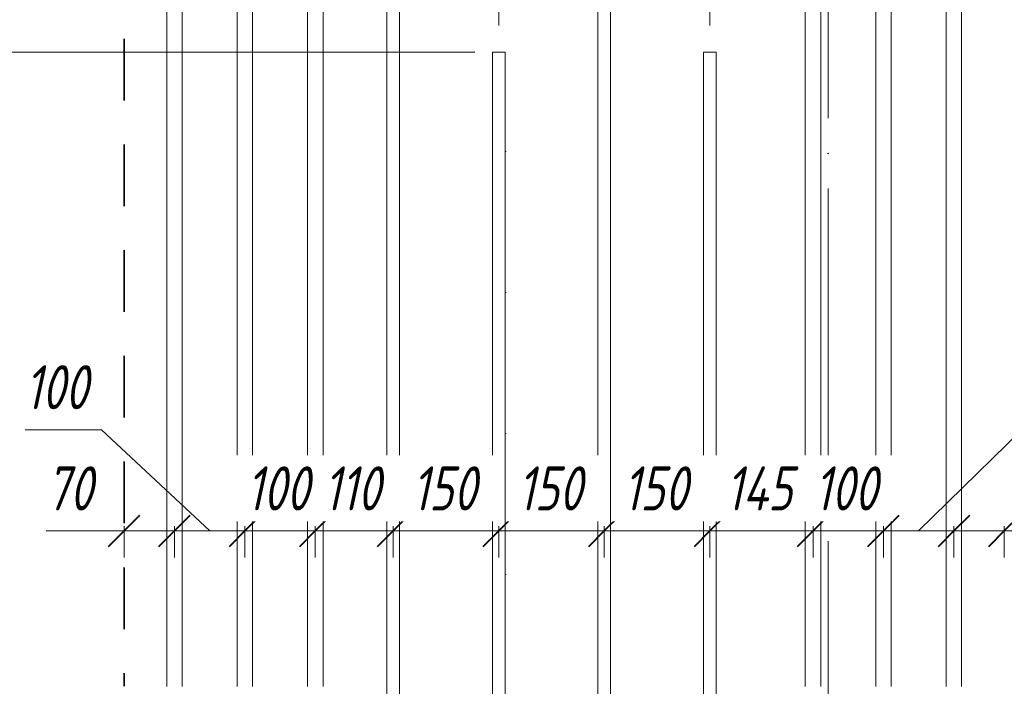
# Model space of a CAD drawing. Header units: millimetres. Extents: x 21019 to 31987, y -1217 to 10376.
# Tile 28 of 33: x 25643 to 27041, y 7100 to 8046. Entities that reach past the tile are written whole.
import ezdxf

# ---------------------------------------------------------------- set-up
doc = ezdxf.new("R2010")
doc.units = ezdxf.units.MM
for name, pattern in [('01 Штриховая _4 мм_', [150, 87.5, -62.5]), ('ADSK_Линия разреза', [400, 0, -200, 0, -200]), ('ADSK_Линия сетки', [500, 400, -50, 0, -50]), ('ADSK_Пунктирная_п5', [100, 0, -100])]:
    doc.linetypes.add(name, pattern=pattern)
for name, color, linetype, lineweight in [('A-____-____-DIMS', 211, 'Continuous', 9), ('A-____-____-DIMS-25', 211, 'Continuous', 9), ('G-____-____-SYMB', 111, 'ADSK_Пунктирная_п5', 20), ('S-COLS-____-OTLN', 52, 'Continuous', 20), ('S-GRID-____-OTLN', 1, 'Continuous', 9), ('S-RBAR-____-OTLN', 171, 'Continuous', 100)]:
    doc.layers.add(name, color=color, linetype=linetype, lineweight=lineweight)
doc.styles.add('GOST Common_I_5', font='GOST_Common Italic.ttf', dxfattribs={"width": 0.8, "height": 62.5})
doc.dimstyles.new('ADSK_Для_арматуры_Основной_2_5_мм_шаг_кол-во_Стрелки_точный_2', dxfattribs={"dimscale": 304.8, "dimtxt": 0.206224, "dimasz": 0.246063, "dimexe": 0.123031, "dimexo": 0.000403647, "dimgap": 0.032808, "dimtad": 1, "dimdec": 0, "dimlfac": 304.8, "dimdsep": 46, "dimtxsty": 'GOST Common_I_5', "dimsah": 1, "dimcen": 0.09, "dimdle": 0.123031, "dimazin": 0, "dimtfac": 1, "dimtdec": 4, "dimtix": 1, "dimtmove": 0, "dimatfit": 3, "dimfxl": 1, "dimtvp": 1, "dimtfill": 1, "dimtolj": 1, "dimtzin": 0, "dimarcsym": 2})
doc.dimstyles.new('ADSK_Округление_5мм__Узкий__3', dxfattribs={"dimscale": 304.8, "dimtxt": 0.206224, "dimasz": 0.147638, "dimexe": 0.123031, "dimexo": 0.000269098, "dimgap": 0.032808, "dimtad": 1, "dimdec": 0, "dimlfac": 304.8, "dimrnd": 5, "dimdsep": 46, "dimtxsty": 'GOST Common_I_5', "dimblk1": 'OBLIQUE', "dimblk2": 'OBLIQUE', "dimsah": 1, "dimcen": 0.09, "dimdle": 0.123031, "dimazin": 0, "dimtfac": 1, "dimtdec": 4, "dimtix": 1, "dimtmove": 1, "dimatfit": 3, "dimfxl": 1, "dimtvp": 1, "dimtfill": 1, "dimtolj": 1, "dimtzin": 0, "dimlwd": 20, "dimlwe": 20, "dimarcsym": 2})
doc.dimstyles.new('ADSK_Округление_5мм__Узкий__4', dxfattribs={"dimscale": 304.8, "dimtxt": 0.206224, "dimasz": 0.147638, "dimexe": 0.123031, "dimexo": 0.000269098, "dimgap": 0.032808, "dimtad": 1, "dimdec": 0, "dimlfac": 304.8, "dimrnd": 5, "dimdsep": 46, "dimtxsty": 'GOST Common_I_5', "dimblk1": 'OBLIQUE', "dimblk2": 'OBLIQUE', "dimsah": 1, "dimcen": 0.09, "dimdle": 0.123031, "dimazin": 0, "dimtfac": 1, "dimtdec": 4, "dimtix": 1, "dimtmove": 0, "dimatfit": 3, "dimfxl": 1, "dimtvp": 1, "dimtfill": 1, "dimtolj": 1, "dimtzin": 0, "dimlwd": 20, "dimlwe": 20, "dimarcsym": 2})

# ---------------------------------------------------------------- blocks, each defined once
blk = doc.blocks.new('DIMBLOCK41-КЖ1_ПЭ_ВЭ2_Армирование_Пилоны_Пм-2_6_1-1')
at = {"layer": 'A-____-____-DIMS-25', "lineweight": 40}
for p, q in [((25525, 8000), (25502.5, 8022.5)), ((25525, 8000), (25547.5, 7977.5)), ((25525, 7100), (25502.5, 7122.5)), ((25525, 7100), (25547.5, 7077.5))]:
    blk.add_line(p, q, dxfattribs=at)
at = {"layer": 'A-____-____-DIMS-25', "lineweight": 20}
for p, q in [((25525, 8000), (25487.5, 8000)), ((25525, 7100), (25525, 8000)), ((25525, 8000), (26288.7, 8000)), ((25525, 7100), (25518.1, 7100)), ((25525, 7100), (25562.5, 7100))]:
    blk.add_line(p, q, dxfattribs=at)
at = {"layer": 'A-____-____-DIMS-25', "color": 0, "lineweight": 20, "insert": (25433.3, 7497.3), "char_height": 62.5, "width": 126.567, "attachment_point": 1, "rotation": 90, "line_spacing_factor": 1.022761, "style": 'GOST Common_I_5', "bg_fill": 3, "box_fill_scale": 1.25, "bg_fill_color": 256, "bg_fill_true_color": 13158600, "bg_fill_transparency": 0}
blk.add_mtext('900', dxfattribs=at)
blk = doc.blocks.new('_Oblique')
at = {"color": 0, "linetype": 'ByBlock', "lineweight": -2}
blk.add_line((-0.5, -0.5), (0.5, 0.5), dxfattribs=at)
blk = doc.blocks.new('DIMBLOCK42-КЖ1_ПЭ_ВЭ2_Армирование_Пилоны_Пм-2_6_1-1')
at = {"layer": 'A-____-____-DIMS-25', "lineweight": 40}
for p, q in [((25525, 8900), (25502.5, 8922.5)), ((25525, 8900), (25547.5, 8877.5)), ((25525, 8000), (25502.5, 8022.5)), ((25525, 8000), (25547.5, 7977.5))]:
    blk.add_line(p, q, dxfattribs=at)
at = {"layer": 'A-____-____-DIMS-25', "lineweight": 20}
for p, q in [((25525, 8900), (25487.5, 8900)), ((25525, 8000), (25525, 8900)), ((25525, 8900), (26138.7, 8900)), ((25525, 8000), (25487.5, 8000)), ((25525, 8000), (26288.7, 8000))]:
    blk.add_line(p, q, dxfattribs=at)
at = {"layer": 'A-____-____-DIMS-25', "color": 0, "lineweight": 20, "insert": (25433.3, 8397.3), "char_height": 62.5, "width": 126.567, "attachment_point": 1, "rotation": 90, "line_spacing_factor": 1.022761, "style": 'GOST Common_I_5', "bg_fill": 3, "box_fill_scale": 1.25, "bg_fill_color": 256, "bg_fill_true_color": 13158600, "bg_fill_transparency": 0}
blk.add_mtext('900', dxfattribs=at)
blk = doc.blocks.new('DIMBLOCK44-КЖ1_ПЭ_ВЭ2_Армирование_Пилоны_Пм-2_6_1-1')
at = {"layer": 'A-____-____-DIMS-25', "lineweight": 40}
for p, q in [((25790.7, 7320.4), (25813.2, 7342.9)), ((25862.3, 7320.4), (25884.8, 7342.9)), ((25790.7, 7320.4), (25768.2, 7297.9)), ((25862.3, 7320.4), (25839.8, 7297.9))]:
    blk.add_line(p, q, dxfattribs=at)
at = {"layer": 'A-____-____-DIMS-25', "lineweight": 20}
for p, q in [((25790.7, 7320.4), (25790.7, 7327.2)), ((25862.3, 7320.4), (25862.3, 7327.2)), ((25680, 7320.4), (25762.8, 7320.4)), ((25753.2, 7320.4), (25862.3, 7320.4)), ((25762.8, 7320.4), (25826.5, 7320.4)), ((25790.7, 7320.4), (25790.7, 7282.9)), ((25862.3, 7320.4), (25862.3, 7282.9))]:
    blk.add_line(p, q, dxfattribs=at)
at = {"layer": 'A-____-____-DIMS-25', "color": 0, "lineweight": 20, "insert": (25680, 7412.1), "char_height": 62.5, "width": 84.378, "attachment_point": 1, "line_spacing_factor": 1.022761, "style": 'GOST Common_I_5', "bg_fill": 3, "box_fill_scale": 1.25, "bg_fill_color": 256, "bg_fill_true_color": 13158600, "bg_fill_transparency": 0}
blk.add_mtext('70', dxfattribs=at)
blk = doc.blocks.new('DIMBLOCK45-КЖ1_ПЭ_ВЭ2_Армирование_Пилоны_Пм-2_6_1-1')
at = {"layer": 'A-____-____-DIMS-25', "lineweight": 20}
for p, q in [((25650.2, 7464), (25758.6, 7464)), ((25758.6, 7464), (25912.3, 7320.4)), ((25862.3, 7320.4), (25862.3, 7327.2)), ((25962.3, 7320.4), (25962.3, 7327.2)), ((25862.3, 7320.4), (25962.3, 7320.4)), ((25862.3, 7320.4), (25862.3, 7282.9)), ((25962.3, 7320.4), (25962.3, 7282.9))]:
    blk.add_line(p, q, dxfattribs=at)
at = {"layer": 'A-____-____-DIMS-25', "lineweight": 40}
for p, q in [((25862.3, 7320.4), (25884.8, 7342.9)), ((25962.3, 7320.4), (25984.8, 7342.9)), ((25862.3, 7320.4), (25839.8, 7297.9)), ((25962.3, 7320.4), (25939.8, 7297.9))]:
    blk.add_line(p, q, dxfattribs=at)
at = {"layer": 'A-____-____-DIMS-25', "color": 0, "lineweight": 20, "insert": (25650.2, 7555.7), "char_height": 62.5, "width": 115.061, "attachment_point": 1, "line_spacing_factor": 1.022761, "style": 'GOST Common_I_5', "bg_fill": 3, "box_fill_scale": 1.25, "bg_fill_color": 256, "bg_fill_true_color": 13158600, "bg_fill_transparency": 0}
blk.add_mtext('100', dxfattribs=at)
blk = doc.blocks.new('DIMBLOCK46-КЖ1_ПЭ_ВЭ2_Армирование_Пилоны_Пм-2_6_1-1')
at = {"layer": 'A-____-____-DIMS-25', "lineweight": 40}
for p, q in [((25962.3, 7320.4), (25984.8, 7342.9)), ((26062.3, 7320.4), (26084.8, 7342.9)), ((25962.3, 7320.4), (25939.8, 7297.9)), ((26062.3, 7320.4), (26039.8, 7297.9))]:
    blk.add_line(p, q, dxfattribs=at)
at = {"layer": 'A-____-____-DIMS-25', "lineweight": 20}
for p, q in [((25962.3, 7320.4), (25962.3, 7327.2)), ((26062.3, 7320.4), (26062.3, 7327.2)), ((25962.3, 7320.4), (26062.3, 7320.4)), ((25962.3, 7320.4), (25962.3, 7282.9)), ((26062.3, 7320.4), (26062.3, 7282.9))]:
    blk.add_line(p, q, dxfattribs=at)
at = {"layer": 'A-____-____-DIMS-25', "color": 0, "lineweight": 20, "insert": (25964.4, 7412.1), "char_height": 62.5, "width": 115.061, "attachment_point": 1, "line_spacing_factor": 1.022761, "style": 'GOST Common_I_5', "bg_fill": 3, "box_fill_scale": 1.25, "bg_fill_color": 256, "bg_fill_true_color": 13158600, "bg_fill_transparency": 0}
blk.add_mtext('100', dxfattribs=at)
blk = doc.blocks.new('DIMBLOCK47-КЖ1_ПЭ_ВЭ2_Армирование_Пилоны_Пм-2_6_1-1')
at = {"layer": 'A-____-____-DIMS-25', "lineweight": 40}
for p, q in [((26062.3, 7320.4), (26084.8, 7342.9)), ((26172.7, 7320.4), (26195.2, 7342.9)), ((26062.3, 7320.4), (26039.8, 7297.9)), ((26172.7, 7320.4), (26150.2, 7297.9))]:
    blk.add_line(p, q, dxfattribs=at)
at = {"layer": 'A-____-____-DIMS-25', "lineweight": 20}
for p, q in [((26062.3, 7320.4), (26062.3, 7327.2)), ((26172.7, 7320.4), (26172.7, 7327.2)), ((26062.3, 7320.4), (26172.7, 7320.4)), ((26062.3, 7320.4), (26062.3, 7282.9)), ((26172.7, 7320.4), (26172.7, 7282.9))]:
    blk.add_line(p, q, dxfattribs=at)
at = {"layer": 'A-____-____-DIMS-25', "color": 0, "lineweight": 20, "insert": (26074.4, 7412.1), "char_height": 62.5, "width": 103.555, "attachment_point": 1, "line_spacing_factor": 1.022761, "style": 'GOST Common_I_5', "bg_fill": 3, "box_fill_scale": 1.25, "bg_fill_color": 256, "bg_fill_true_color": 13158600, "bg_fill_transparency": 0}
blk.add_mtext('110', dxfattribs=at)
blk = doc.blocks.new('DIMBLOCK48-КЖ1_ПЭ_ВЭ2_Армирование_Пилоны_Пм-2_6_1-1')
at = {"layer": 'A-____-____-DIMS-25', "lineweight": 40}
for p, q in [((26172.7, 7320.4), (26195.2, 7342.9)), ((26322.7, 7320.4), (26345.2, 7342.9)), ((26172.7, 7320.4), (26150.2, 7297.9)), ((26322.7, 7320.4), (26300.2, 7297.9))]:
    blk.add_line(p, q, dxfattribs=at)
at = {"layer": 'A-____-____-DIMS-25', "lineweight": 20}
for p, q in [((26172.7, 7320.4), (26172.7, 7327.2)), ((26322.7, 7320.4), (26322.7, 7327.2)), ((26172.7, 7320.4), (26322.7, 7320.4)), ((26172.7, 7320.4), (26172.7, 7282.9)), ((26322.7, 7320.4), (26322.7, 7282.9))]:
    blk.add_line(p, q, dxfattribs=at)
at = {"layer": 'A-____-____-DIMS-25', "color": 0, "lineweight": 20, "insert": (26199.8, 7412.1), "char_height": 62.5, "width": 115.061, "attachment_point": 1, "line_spacing_factor": 1.022761, "style": 'GOST Common_I_5', "bg_fill": 3, "box_fill_scale": 1.25, "bg_fill_color": 256, "bg_fill_true_color": 13158600, "bg_fill_transparency": 0}
blk.add_mtext('150', dxfattribs=at)
blk = doc.blocks.new('DIMBLOCK49-КЖ1_ПЭ_ВЭ2_Армирование_Пилоны_Пм-2_6_1-1')
at = {"layer": 'A-____-____-DIMS-25', "lineweight": 40}
for p, q in [((26322.7, 7320.4), (26345.2, 7342.9)), ((26472.7, 7320.4), (26495.2, 7342.9)), ((26322.7, 7320.4), (26300.2, 7297.9)), ((26472.7, 7320.4), (26450.2, 7297.9))]:
    blk.add_line(p, q, dxfattribs=at)
at = {"layer": 'A-____-____-DIMS-25', "lineweight": 20}
for p, q in [((26322.7, 7320.4), (26322.7, 7327.2)), ((26472.7, 7320.4), (26472.7, 7327.2)), ((26322.7, 7320.4), (26472.7, 7320.4)), ((26322.7, 7320.4), (26322.7, 7282.9)), ((26472.7, 7320.4), (26472.7, 7282.9))]:
    blk.add_line(p, q, dxfattribs=at)
at = {"layer": 'A-____-____-DIMS-25', "color": 0, "lineweight": 20, "insert": (26349.8, 7412.1), "char_height": 62.5, "width": 115.061, "attachment_point": 1, "line_spacing_factor": 1.022761, "style": 'GOST Common_I_5', "bg_fill": 3, "box_fill_scale": 1.25, "bg_fill_color": 256, "bg_fill_true_color": 13158600, "bg_fill_transparency": 0}
blk.add_mtext('150', dxfattribs=at)
blk = doc.blocks.new('DIMBLOCK50-КЖ1_ПЭ_ВЭ2_Армирование_Пилоны_Пм-2_6_1-1')
at = {"layer": 'A-____-____-DIMS-25', "lineweight": 40}
for p, q in [((26472.7, 7320.4), (26495.2, 7342.9)), ((26622.7, 7320.4), (26645.2, 7342.9)), ((26472.7, 7320.4), (26450.2, 7297.9)), ((26622.7, 7320.4), (26600.2, 7297.9))]:
    blk.add_line(p, q, dxfattribs=at)
at = {"layer": 'A-____-____-DIMS-25', "lineweight": 20}
for p, q in [((26472.7, 7320.4), (26472.7, 7327.2)), ((26622.7, 7320.4), (26622.7, 7327.2)), ((26472.7, 7320.4), (26622.7, 7320.4)), ((26472.7, 7320.4), (26472.7, 7282.9)), ((26622.7, 7320.4), (26622.7, 7282.9))]:
    blk.add_line(p, q, dxfattribs=at)
at = {"layer": 'A-____-____-DIMS-25', "color": 0, "lineweight": 20, "insert": (26499.8, 7412.1), "char_height": 62.5, "width": 115.061, "attachment_point": 1, "line_spacing_factor": 1.022761, "style": 'GOST Common_I_5', "bg_fill": 3, "box_fill_scale": 1.25, "bg_fill_color": 256, "bg_fill_true_color": 13158600, "bg_fill_transparency": 0}
blk.add_mtext('150', dxfattribs=at)
blk = doc.blocks.new('DIMBLOCK51-КЖ1_ПЭ_ВЭ2_Армирование_Пилоны_Пм-2_6_1-1')
at = {"layer": 'A-____-____-DIMS-25', "lineweight": 40}
for p, q in [((26622.7, 7320.4), (26645.2, 7342.9)), ((26769.1, 7320.4), (26791.6, 7342.9)), ((26622.7, 7320.4), (26600.2, 7297.9)), ((26769.1, 7320.4), (26746.6, 7297.9))]:
    blk.add_line(p, q, dxfattribs=at)
at = {"layer": 'A-____-____-DIMS-25', "lineweight": 20}
for p, q in [((26622.7, 7320.4), (26622.7, 7327.2)), ((26769.1, 7320.4), (26769.1, 7327.2)), ((26622.7, 7320.4), (26769.1, 7320.4)), ((26622.7, 7320.4), (26622.7, 7282.9)), ((26769.1, 7320.4), (26769.1, 7282.9))]:
    blk.add_line(p, q, dxfattribs=at)
at = {"layer": 'A-____-____-DIMS-25', "color": 0, "lineweight": 20, "insert": (26645.3, 7412.1), "char_height": 62.5, "width": 121.453, "attachment_point": 1, "line_spacing_factor": 1.022761, "style": 'GOST Common_I_5', "bg_fill": 3, "box_fill_scale": 1.25, "bg_fill_color": 256, "bg_fill_true_color": 13158600, "bg_fill_transparency": 0}
blk.add_mtext('145', dxfattribs=at)
blk = doc.blocks.new('DIMBLOCK52-КЖ1_ПЭ_ВЭ2_Армирование_Пилоны_Пм-2_6_1-1')
at = {"layer": 'A-____-____-DIMS-25', "lineweight": 40}
for p, q in [((26769.1, 7320.4), (26791.6, 7342.9)), ((26869.1, 7320.4), (26891.6, 7342.9)), ((26769.1, 7320.4), (26746.6, 7297.9)), ((26869.1, 7320.4), (26846.6, 7297.9))]:
    blk.add_line(p, q, dxfattribs=at)
at = {"layer": 'A-____-____-DIMS-25', "lineweight": 20}
for p, q in [((26769.1, 7320.4), (26769.1, 7327.2)), ((26869.1, 7320.4), (26869.1, 7327.2)), ((26769.1, 7320.4), (26869.1, 7320.4)), ((26769.1, 7320.4), (26769.1, 7282.9)), ((26869.1, 7320.4), (26869.1, 7282.9))]:
    blk.add_line(p, q, dxfattribs=at)
at = {"layer": 'A-____-____-DIMS-25', "color": 0, "lineweight": 20, "insert": (26771.2, 7412.1), "char_height": 62.5, "width": 115.061, "attachment_point": 1, "line_spacing_factor": 1.022761, "style": 'GOST Common_I_5', "bg_fill": 3, "box_fill_scale": 1.25, "bg_fill_color": 256, "bg_fill_true_color": 13158600, "bg_fill_transparency": 0}
blk.add_mtext('100', dxfattribs=at)
blk = doc.blocks.new('DIMBLOCK53-КЖ1_ПЭ_ВЭ2_Армирование_Пилоны_Пм-2_6_1-1')
at = {"layer": 'A-____-____-DIMS-25', "lineweight": 20}
for p, q in [((27065.4, 7464), (26919.1, 7320.4)), ((27173.8, 7464), (27065.4, 7464)), ((26869.1, 7320.4), (26869.1, 7327.2)), ((26969.1, 7320.4), (26969.1, 7327.2)), ((26869.1, 7320.4), (26969.1, 7320.4)), ((26869.1, 7320.4), (26869.1, 7282.9)), ((26969.1, 7320.4), (26969.1, 7282.9))]:
    blk.add_line(p, q, dxfattribs=at)
at = {"layer": 'A-____-____-DIMS-25', "lineweight": 40}
for p, q in [((26869.1, 7320.4), (26891.6, 7342.9)), ((26969.1, 7320.4), (26991.6, 7342.9)), ((26869.1, 7320.4), (26846.6, 7297.9)), ((26969.1, 7320.4), (26946.6, 7297.9))]:
    blk.add_line(p, q, dxfattribs=at)
at = {"layer": 'A-____-____-DIMS-25', "color": 0, "lineweight": 20, "insert": (27077.9, 7555.7), "char_height": 62.5, "width": 115.061, "attachment_point": 1, "line_spacing_factor": 1.022761, "style": 'GOST Common_I_5', "bg_fill": 3, "box_fill_scale": 1.25, "bg_fill_color": 256, "bg_fill_true_color": 13158600, "bg_fill_transparency": 0}
blk.add_mtext('100', dxfattribs=at)
blk = doc.blocks.new('DIMBLOCK54-КЖ1_ПЭ_ВЭ2_Армирование_Пилоны_Пм-2_6_1-1')
at = {"layer": 'A-____-____-DIMS-25', "lineweight": 40}
for p, q in [((26969.1, 7320.4), (26991.6, 7342.9)), ((27040.7, 7320.4), (27063.2, 7342.9)), ((26969.1, 7320.4), (26946.6, 7297.9)), ((27040.7, 7320.4), (27018.2, 7297.9))]:
    blk.add_line(p, q, dxfattribs=at)
at = {"layer": 'A-____-____-DIMS-25', "lineweight": 20}
for p, q in [((26969.1, 7320.4), (26969.1, 7327.2)), ((27040.7, 7320.4), (27040.7, 7327.2)), ((26969.1, 7320.4), (27078.2, 7320.4)), ((26969.1, 7320.4), (26969.1, 7282.9)), ((27065.8, 7320.4), (27004.9, 7320.4)), ((27040.7, 7320.4), (27040.7, 7282.9)), ((27148.6, 7320.4), (27065.8, 7320.4))]:
    blk.add_line(p, q, dxfattribs=at)
at = {"layer": 'A-____-____-DIMS-25', "color": 0, "lineweight": 20, "insert": (27078.3, 7412.1), "char_height": 62.5, "width": 84.378, "attachment_point": 1, "line_spacing_factor": 1.022761, "style": 'GOST Common_I_5', "bg_fill": 3, "box_fill_scale": 1.25, "bg_fill_color": 256, "bg_fill_true_color": 13158600, "bg_fill_transparency": 0}
blk.add_mtext('70', dxfattribs=at)
blk = doc.blocks.new('DIMBLOCK56-КЖ1_ПЭ_ВЭ2_Армирование_Пилоны_Пм-2_6_1-1')
at = {"layer": 'A-____-____-DIMS-25', "lineweight": 40}
for points in [[(26322.7, 8303.4), (26397.7, 8293.6), (26397.7, 8313.3)], [(26622.7, 8303.4), (26547.7, 8313.3), (26547.7, 8293.6)]]:
    blk.add_hatch(color=256, dxfattribs=at).paths.add_polyline_path(points)
at = {"layer": 'A-____-____-DIMS-25'}
for p, q in [((26322.7, 8303.4), (26322.7, 8340.9)), ((26622.7, 8303.4), (26622.7, 8340.9)), ((26285.2, 8303.4), (26660.2, 8303.4)), ((26322.7, 8303.4), (26322.7, 8037.5)), ((26622.7, 8303.4), (26622.7, 8037.5))]:
    blk.add_line(p, q, dxfattribs=at)
at = {"layer": 'A-____-____-DIMS-25', "lineweight": 40}
for p, q in [((26397.7, 8313.3), (26322.7, 8303.4)), ((26397.7, 8293.6), (26397.7, 8313.3)), ((26622.7, 8303.4), (26547.7, 8313.3)), ((26547.7, 8313.3), (26547.7, 8293.6)), ((26322.7, 8303.4), (26397.7, 8293.6)), ((26547.7, 8293.6), (26622.7, 8303.4))]:
    blk.add_line(p, q, dxfattribs=at)
at = {"layer": 'A-____-____-DIMS-25', "color": 0, "insert": (26420, 8395.1), "char_height": 62.5, "width": 126.567, "attachment_point": 1, "line_spacing_factor": 1.022761, "style": 'GOST Common_I_5', "bg_fill": 3, "box_fill_scale": 1.25, "bg_fill_color": 256, "bg_fill_true_color": 13158600, "bg_fill_transparency": 0}
blk.add_mtext('300', dxfattribs=at)

msp = doc.modelspace()

# ---------------------------------------------------------------- linework, layer by layer
at = {"layer": 'G-____-____-SYMB', "linetype": 'ADSK_Линия разреза'}
msp.add_line((26332.4707, 10260.1694), (26332.4707, 3237.8984), dxfattribs=at)
at = {"layer": 'S-COLS-____-OTLN', "linetype": '01 Штриховая _4 мм_', "lineweight": 35}
msp.add_line((25790.7133, 9518.7719), (25790.7133, 7100.0496), dxfattribs=at)
at = {"layer": 'S-GRID-____-OTLN', "linetype": 'ADSK_Линия сетки'}
msp.add_line((26790.7129, 2905.3743), (26790.7129, 10212.2853), dxfattribs=at)
at = {"layer": 'S-RBAR-____-OTLN', "lineweight": 20}
for p, q in [((25851.3213, 9292.9044), (25851.3213, 7099.6323)), ((25873.3213, 9292.9044), (25873.3213, 7099.6323)), ((25951.3213, 9292.9044), (25951.3213, 7099.6323)), ((25973.3213, 9292.9044), (25973.3213, 7099.6323)), ((26051.3213, 9292.9044), (26051.3213, 7099.6323)), ((26073.3213, 9292.9044), (26073.3213, 7099.6323)), ((26758.1052, 9292.9044), (26758.1052, 7099.6323)), ((26780.1052, 9292.9044), (26780.1052, 7099.6323)), ((26858.1052, 9292.9044), (26858.1052, 7099.6323)), ((26880.1052, 9292.9044), (26880.1052, 7099.6323)), ((26958.1052, 9292.9044), (26958.1052, 7099.6323)), ((26980.1052, 9292.9044), (26980.1052, 7099.6323)), ((26163.7133, 6868), (26163.7133, 8900)), ((26181.7133, 6868), (26181.7133, 8900)), ((26463.7133, 6868), (26463.7133, 8900)), ((26481.7133, 6868), (26481.7133, 8900)), ((26331.7133, 8000), (26313.7133, 8000)), ((26313.7133, 6868), (26313.7133, 8000)), ((26331.7133, 6868), (26331.7133, 8000)), ((26631.7133, 8000), (26613.7133, 8000)), ((26613.7133, 6868), (26613.7133, 8000)), ((26631.7133, 6868), (26631.7133, 8000))]:
    msp.add_line(p, q, dxfattribs=at)

# ---------------------------------------------------------------- next in the draw order: dimensions: what is measured, and where the dimension line sits
at = {"layer": 'A-____-____-DIMS', "lineweight": 20}
dim = msp.add_linear_dim(base=(25524.9623, 8000), p1=(25493.1425, 7100), p2=(26313.7133, 8000), angle=90, dimstyle='ADSK_Округление_5мм__Узкий__4', override={"dimpost": '<>', "dimfxl": 1217.92297}, dxfattribs=at)
dim.commit()
dim.dimension.update_dxf_attribs({"geometry": 'DIMBLOCK41-КЖ1_ПЭ_ВЭ2_Армирование_Пилоны_Пм-2_6_1-1', "text_midpoint": (25483.3099, 7550)})

# ---------------------------------------------------------------- next in the draw order: dimensions: what is measured, and where the dimension line sits
dim = msp.add_linear_dim(base=(25524.9623, 8900), p1=(26313.7133, 8000), p2=(26163.7133, 8900), angle=90, dimstyle='ADSK_Округление_5мм__Узкий__4', override={"dimpost": '<>', "dimfxl": 912.41438}, dxfattribs=at)
dim.commit()
dim.dimension.update_dxf_attribs({"geometry": 'DIMBLOCK42-КЖ1_ПЭ_ВЭ2_Армирование_Пилоны_Пм-2_6_1-1', "text_midpoint": (25483.3099, 8450)})
dim = msp.add_linear_dim(base=(25862.3213, 7320.3995), p1=(25790.7133, 7352.2193), p2=(25862.3213, 7352.2193), dimstyle='ADSK_Округление_5мм__Узкий__3', override={"dimpost": '<>', "dimfxl": 71.608034}, dxfattribs=at)
dim.commit()
dim.dimension.update_dxf_attribs({"geometry": 'DIMBLOCK44-КЖ1_ПЭ_ВЭ2_Армирование_Пилоны_Пм-2_6_1-1', "text_midpoint": (25722.1412, 7370.4096), "dimtype": 160})

# ---------------------------------------------------------------- next in the draw order: dimensions: what is measured, and where the dimension line sits
at = {"layer": 'A-____-____-DIMS'}
dim = msp.add_linear_dim(base=(26622.7133, 8303.4427), p1=(26322.7133, 8000), p2=(26622.7133, 8000), dimstyle='ADSK_Для_арматуры_Основной_2_5_мм_шаг_кол-во_Стрелки_точный_2', override={"dimpost": '<>', "dimfxl": 300}, dxfattribs=at)
dim.commit()
dim.dimension.update_dxf_attribs({"geometry": 'DIMBLOCK56-КЖ1_ПЭ_ВЭ2_Армирование_Пилоны_Пм-2_6_1-1', "text_midpoint": (26472.7133, 8344.6927)})
at = {"layer": 'A-____-____-DIMS', "lineweight": 20}
dim = msp.add_linear_dim(base=(25962.3213, 7320.3995), p1=(25862.3213, 7352.2193), p2=(25962.3213, 7352.2193), dimstyle='ADSK_Округление_5мм__Узкий__3', override={"dimpost": '<>', "dimfxl": 100}, dxfattribs=at)
dim.commit()
dim.dimension.update_dxf_attribs({"geometry": 'DIMBLOCK45-КЖ1_ПЭ_ВЭ2_Армирование_Пилоны_Пм-2_6_1-1', "text_midpoint": (25707.7558, 7514.0191), "dimtype": 160})

# ---------------------------------------------------------------- next in the draw order: dimensions: what is measured, and where the dimension line sits
dim = msp.add_linear_dim(base=(26062.3213, 7320.3995), p1=(25962.3213, 7352.2193), p2=(26062.3213, 7352.2193), dimstyle='ADSK_Округление_5мм__Узкий__4', override={"dimpost": '<>', "dimfxl": 100}, dxfattribs=at)
dim.commit()
dim.dimension.update_dxf_attribs({"geometry": 'DIMBLOCK46-КЖ1_ПЭ_ВЭ2_Армирование_Пилоны_Пм-2_6_1-1', "text_midpoint": (26012.3213, 7361.6495)})

# ---------------------------------------------------------------- next in the draw order: dimensions: what is measured, and where the dimension line sits
dim = msp.add_linear_dim(base=(26172.7133, 7320.3995), p1=(26062.3213, 7352.2193), p2=(26172.7133, 7352.2193), dimstyle='ADSK_Округление_5мм__Узкий__4', override={"dimpost": '<>', "dimfxl": 110.391966}, dxfattribs=at)
dim.commit()
dim.dimension.update_dxf_attribs({"geometry": 'DIMBLOCK47-КЖ1_ПЭ_ВЭ2_Армирование_Пилоны_Пм-2_6_1-1', "text_midpoint": (26117.5173, 7361.6495)})

# ---------------------------------------------------------------- next in the draw order: dimensions: what is measured, and where the dimension line sits
dim = msp.add_linear_dim(base=(26322.7133, 7320.3995), p1=(26172.7133, 7352.2193), p2=(26322.7133, 7352.2193), dimstyle='ADSK_Округление_5мм__Узкий__4', override={"dimpost": '<>', "dimfxl": 150}, dxfattribs=at)
dim.commit()
dim.dimension.update_dxf_attribs({"geometry": 'DIMBLOCK48-КЖ1_ПЭ_ВЭ2_Армирование_Пилоны_Пм-2_6_1-1', "text_midpoint": (26247.7133, 7362.052)})

# ---------------------------------------------------------------- next in the draw order: dimensions: what is measured, and where the dimension line sits
dim = msp.add_linear_dim(base=(26472.7133, 7320.3995), p1=(26322.7133, 7352.2193), p2=(26472.7133, 7352.2193), dimstyle='ADSK_Округление_5мм__Узкий__4', override={"dimpost": '<>', "dimfxl": 150}, dxfattribs=at)
dim.commit()
dim.dimension.update_dxf_attribs({"geometry": 'DIMBLOCK49-КЖ1_ПЭ_ВЭ2_Армирование_Пилоны_Пм-2_6_1-1', "text_midpoint": (26397.7133, 7362.052)})

# ---------------------------------------------------------------- next in the draw order: dimensions: what is measured, and where the dimension line sits
dim = msp.add_linear_dim(base=(26622.7133, 7320.3995), p1=(26472.7133, 7352.2193), p2=(26622.7133, 7352.2193), dimstyle='ADSK_Округление_5мм__Узкий__4', override={"dimpost": '<>', "dimfxl": 150}, dxfattribs=at)
dim.commit()
dim.dimension.update_dxf_attribs({"geometry": 'DIMBLOCK50-КЖ1_ПЭ_ВЭ2_Армирование_Пилоны_Пм-2_6_1-1', "text_midpoint": (26547.7133, 7362.052)})

# ---------------------------------------------------------------- next in the draw order: dimensions: what is measured, and where the dimension line sits
dim = msp.add_linear_dim(base=(26769.1052, 7320.3995), p1=(26622.7133, 7352.2193), p2=(26769.1052, 7352.2193), dimstyle='ADSK_Округление_5мм__Узкий__4', override={"dimpost": '<>', "dimfxl": 146.391966}, dxfattribs=at)
dim.commit()
dim.dimension.update_dxf_attribs({"geometry": 'DIMBLOCK51-КЖ1_ПЭ_ВЭ2_Армирование_Пилоны_Пм-2_6_1-1', "text_midpoint": (26695.9092, 7361.6495)})

# ---------------------------------------------------------------- next in the draw order: dimensions: what is measured, and where the dimension line sits
dim = msp.add_linear_dim(base=(26869.1052, 7320.3995), p1=(26769.1052, 7352.2193), p2=(26869.1052, 7352.2193), dimstyle='ADSK_Округление_5мм__Узкий__4', override={"dimpost": '<>', "dimfxl": 100}, dxfattribs=at)
dim.commit()
dim.dimension.update_dxf_attribs({"geometry": 'DIMBLOCK52-КЖ1_ПЭ_ВЭ2_Армирование_Пилоны_Пм-2_6_1-1', "text_midpoint": (26819.1052, 7361.6495)})

# ---------------------------------------------------------------- next in the draw order: dimensions: what is measured, and where the dimension line sits
dim = msp.add_linear_dim(base=(26969.1052, 7320.3995), p1=(26869.1052, 7352.2193), p2=(26969.1052, 7352.2193), dimstyle='ADSK_Округление_5мм__Узкий__3', override={"dimpost": '<>', "dimfxl": 100}, dxfattribs=at)
dim.commit()
dim.dimension.update_dxf_attribs({"geometry": 'DIMBLOCK53-КЖ1_ПЭ_ВЭ2_Армирование_Пилоны_Пм-2_6_1-1', "text_midpoint": (27135.4202, 7514.0191), "dimtype": 160})

# ---------------------------------------------------------------- next in the draw order: dimensions: what is measured, and where the dimension line sits
dim = msp.add_linear_dim(base=(27040.7133, 7320.3995), p1=(26969.1052, 7352.2193), p2=(27040.7133, 7352.2193), dimstyle='ADSK_Округление_5мм__Узкий__3', override={"dimpost": '<>', "dimfxl": 71.608034}, dxfattribs=at)
dim.commit()
dim.dimension.update_dxf_attribs({"geometry": 'DIMBLOCK54-КЖ1_ПЭ_ВЭ2_Армирование_Пилоны_Пм-2_6_1-1', "text_midpoint": (27120.439, 7370.4096), "dimtype": 160})

doc.saveas('drawing.dxf')
